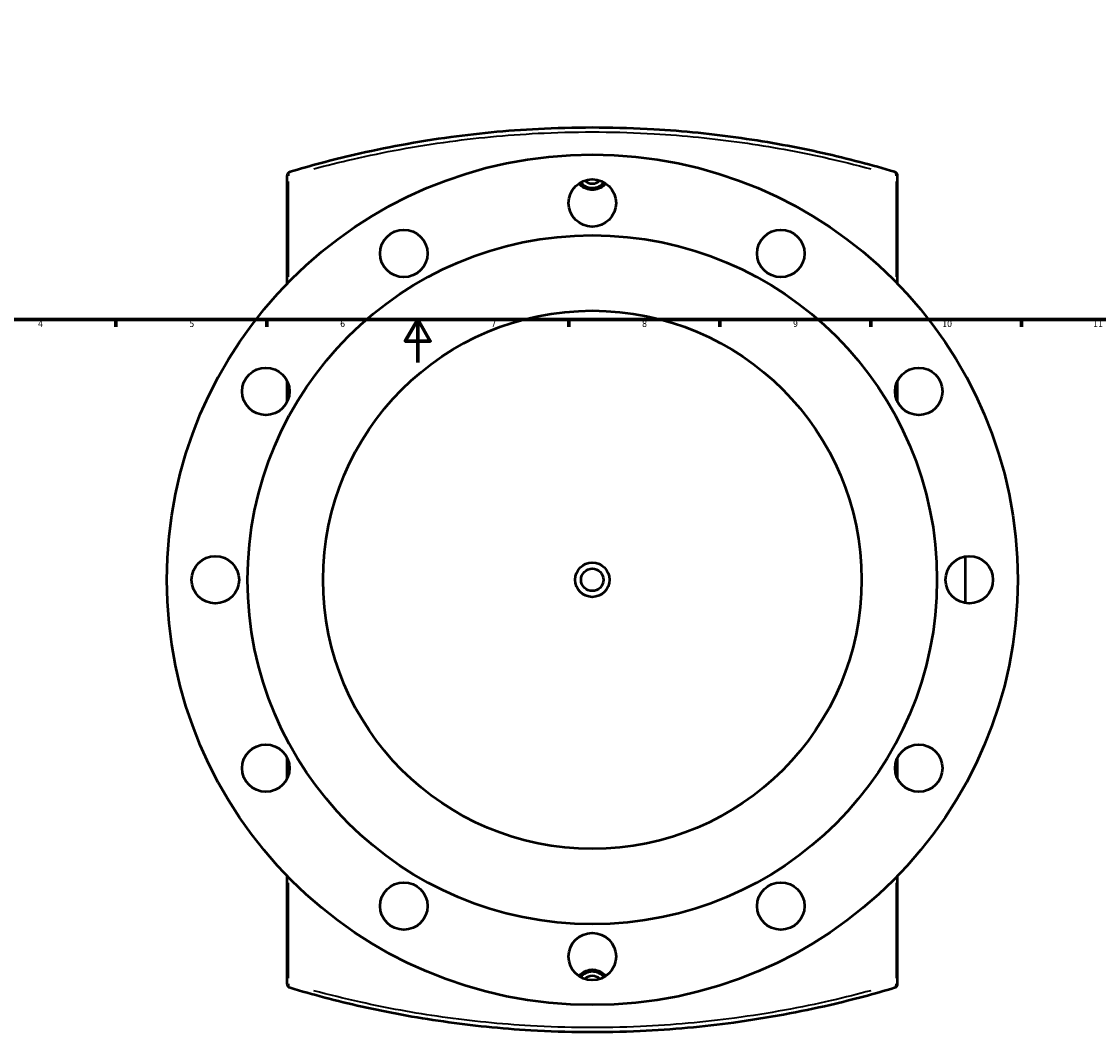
# Model space of a CAD drawing. Header units: millimetres. Extents: x -263 to 1411, y -311 to 1273.
# Tile 3 of 8: x 237 to 736, y -311 to 158. Entities that reach past the tile are written whole.
import ezdxf

# ---------------------------------------------------------------- set-up
doc = ezdxf.new("R2010")
doc.units = ezdxf.units.MM
for name, color, linetype, lineweight in [('Border (ANSI)', 7, 'Continuous', 70), ('Dimension (ANSI)', 7, 'Continuous', 25), ('Visible (ANSI)', 7, 'Continuous', 50), ('Visible Narrow (ANSI)', 7, 'Continuous', 35)]:
    doc.layers.add(name, color=color, linetype=linetype, lineweight=lineweight)
doc.styles.add('Note Text (ANSI)', font='tahoma.ttf')
doc.dimstyles.new('Default - mm (ANSI)', dxfattribs={"dimtxt": 3.048, "dimasz": 2.5, "dimexe": 3.175, "dimexo": 1.6002, "dimgap": 0.8, "dimtad": 0, "dimtoh": 1, "dimrnd": 1e-08, "dimzin": 4, "dimdsep": 46, "dimtxsty": 'Note Text (ANSI)', "dimcen": 0.09, "dimdle": 10, "dimclrd": 256, "dimclre": 256, "dimclrt": 256, "dimadec": 1, "dimazin": 1, "dimtfac": 1, "dimtofl": 0, "dimtmove": 0, "dimatfit": 3, "dimfxl": 1, "dimtolj": 1, "dimtzin": 4, "dimlwd": -1, "dimlwe": -1, "dimarcsym": 0})

# ---------------------------------------------------------------- blocks, each defined once
blk = doc.blocks.new('Borders Default Border')
at = {"layer": 'Border (ANSI)'}
for p, q in [((280.33, 20), (280.33, 16.55)), ((350.42, 20), (350.42, 16.55)), ((490.58, 20), (490.58, 16.55)), ((560.67, 20), (560.67, 16.55)), ((630.75, 20), (630.75, 16.55)), ((700.83, 20), (700.83, 16.55))]:
    blk.add_line(p, q, dxfattribs=at)
at = {"layer": 'Border (ANSI)', "flags": 128}
for points in [[(20, 20), (20, 574), (821, 574), (821, 20), (20, 20)], [(420.5, 0), (420.5, 20), (414.73, 10), (426.27, 10), (420.5, 20)]]:
    blk.add_lwpolyline(points, dxfattribs=at)
at = {"layer": 'Border (ANSI)', "attachment_point": 7, "style": 'Note Text (ANSI)'}
for s, insert, char_height in [('4', (244.23, 16.55), 3.05), ('5', (314.48, 16.49), 3.05), ('6', (384.49, 16.49), 3.05), ('7', (454.6, 16.55), 3.05), ('8', (524.63, 16.48), 3.05), ('9', (594.7, 16.49), 3.05), ('10', (663.96, 16.49), 3.048), ('11', (734.04, 16.55), 3.048)]:
    blk.add_mtext(s, dxfattribs=dict(at, insert=insert, char_height=char_height))
blk = doc.blocks.new('*D6')
at = {"layer": 'Defpoints', "color": 0, "transparency": 16777216}
for p in [(455.76, 301.49), (547.3, -87.91)]:
    blk.add_point(p, dxfattribs=at)
at = {"layer": 'Dimension (ANSI)', "transparency": 16777216}
for p, q in [((478.54, 204.59), (456.34, 299.05)), ((475.32, 204.59), (478.54, 204.59))]:
    blk.add_line(p, q, dxfattribs=at)
blk.add_solid([(456.74, 299.15), (455.93, 298.96), (455.76, 301.49)], dxfattribs=at)
at = {"layer": 'Dimension (ANSI)', "transparency": 16777216, "insert": (458.84, 206.23), "char_height": 3.048, "attachment_point": 1, "style": 'Note Text (ANSI)'}
blk.add_mtext('\\A1;∅400.00', dxfattribs=at)

msp = doc.modelspace()

# ---------------------------------------------------------------- linework, layer by layer
at = {"layer": 'Visible (ANSI)'}
for p, q in [((359.781, 86.636), (359.781, 36.647)), ((643.281, 36.647), (643.281, 86.636)), ((359.781, -8.39), (359.781, -18.365)), ((643.281, -18.365), (643.281, -8.39)), ((674.781, -111.738), (674.781, -90.018)), ((359.781, -183.39), (359.781, -193.365)), ((643.281, -193.365), (643.281, -183.39)), ((359.781, -238.403), (359.781, -288.392)), ((643.281, -288.392), (643.281, -238.403))]:
    msp.add_line(p, q, dxfattribs=at)
for centre, radius in [((501.531, -100.878), 197.5), ((501.531, 74.122), 11), ((414.031, 50.677), 11), ((589.031, 50.677), 11), ((501.531, -100.878), 160), ((501.531, -100.878), 125), ((349.977, -13.378), 11), ((653.086, -13.378), 11), ((326.531, -100.878), 11), ((676.531, -100.878), 11), ((501.531, -100.878), 8), ((501.531, -100.878), 5.2), ((349.977, -188.378), 11), ((653.086, -188.378), 11), ((414.031, -252.432), 11), ((589.031, -252.432), 11), ((501.531, -275.878), 11)]:
    msp.add_circle(centre, radius, dxfattribs=at)
for centre, radius, start, end in [((361.781, 86.636), 2, 106.67941, 180), ((641.281, 86.636), 2, 0, 73.32059), ((501.531, 88.122), 7, 219.24613, 320.75387), ((501.531, 88.122), 5, 225.58469, 314.41531), ((501.531, -289.878), 7, 39.24613, 140.75387), ((501.531, -289.878), 5, 45.58469, 134.41531), ((361.781, -288.392), 2, 180, 253.32059), ((641.281, -288.392), 2, 286.67941, 0)]:
    msp.add_arc(centre, radius, start, end, dxfattribs=at)
for points, knots in [([(641.855, 88.552), (631.531, 91.645), (620.327, 94.627), (596.471, 99.971), (583.82, 102.33), (557.547, 106.084), (543.924, 107.478), (513.286, 109.27), (496.171, 109.384), (464.488, 107.942), (449.869, 106.592), (420.111, 102.555), (405.108, 99.734), (380.527, 94.037), (370.51, 91.339), (361.207, 88.552)], [0, 0, 0, 0, 4.1904176, 4.1904176, 8.3808303, 8.3808303, 12.5610602, 12.5610602, 17.6328923, 17.6328923, 22.0882344, 22.0882344, 27.0534445, 27.0534445, 30.8292576, 30.8292576, 30.8292576, 30.8292576]), ([(507.75, 83.196), (507.558, 82.953), (507.355, 82.725), (506.438, 81.811), (505.545, 81.201), (503.59, 80.393), (502.527, 80.195), (500.535, 80.195), (499.473, 80.393), (497.517, 81.201), (496.625, 81.811), (495.708, 82.725), (495.504, 82.953), (495.312, 83.196)], [2.8992048, 2.8992048, 2.8992048, 2.8992048, 2.9889576, 2.9889576, 3.2877872, 3.2877872, 3.5866168, 3.5866168, 3.8854465, 3.8854465, 4.1842761, 4.1842761, 4.2740289, 4.2740289, 4.2740289, 4.2740289]), ([(495.312, -284.951), (495.504, -284.709), (495.708, -284.481), (496.625, -283.566), (497.517, -282.957), (499.473, -282.149), (500.535, -281.95), (502.527, -281.95), (503.59, -282.149), (505.545, -282.957), (506.438, -283.566), (507.355, -284.481), (507.558, -284.709), (507.75, -284.951)], [2.8992048, 2.8992048, 2.8992048, 2.8992048, 2.9889576, 2.9889576, 3.2877872, 3.2877872, 3.5866168, 3.5866168, 3.8854465, 3.8854465, 4.1842761, 4.1842761, 4.2740289, 4.2740289, 4.2740289, 4.2740289]), ([(361.207, -290.307), (371.531, -293.401), (382.735, -296.383), (406.592, -301.727), (419.243, -304.086), (445.516, -307.839), (459.139, -309.234), (489.777, -311.026), (506.892, -311.14), (538.575, -309.698), (553.194, -308.348), (582.952, -304.31), (597.956, -301.489), (622.536, -295.792), (632.553, -293.094), (641.855, -290.307)], [0, 0, 0, 0, 4.1904538, 4.1904538, 8.3809026, 8.3809026, 12.5610823, 12.5610823, 17.6329627, 17.6329627, 22.088265, 22.088265, 27.0535961, 27.0535961, 30.8292576, 30.8292576, 30.8292576, 30.8292576])]:
    msp.add_open_spline(points, degree=3, knots=knots, dxfattribs=at)
at = {"layer": 'Visible Narrow (ANSI)'}
for p, q in [((360.406, 86.636), (359.783, 86.636)), ((643.279, 86.636), (642.657, 86.636)), ((360.469, 39.817), (360.469, 84.172)), ((642.593, 84.172), (642.593, 39.817)), ((360.469, -16.351), (360.469, -10.405)), ((642.593, -10.405), (642.593, -16.351)), ((674.389, -91.167), (674.389, -110.588)), ((360.469, -191.351), (360.469, -185.405)), ((642.593, -185.405), (642.593, -191.351)), ((360.469, -285.927), (360.469, -241.573)), ((642.593, -241.573), (642.593, -285.927)), ((359.783, -288.392), (360.406, -288.392)), ((642.657, -288.392), (643.279, -288.392))]:
    msp.add_line(p, q, dxfattribs=at)
for centre, major_axis, start_param, end_param in [((361.781, 86.636), (-0.574, 1.916), 0.0690676, 1.3122853), ((641.281, 86.636), (0.574, 1.916), 4.9709, 6.2141177), ((361.781, -288.392), (-0.574, -1.916), 4.9709, 6.2141177), ((641.281, -288.392), (0.574, -1.916), 0.0690676, 1.3122853)]:
    msp.add_ellipse(centre, major_axis=major_axis, ratio=0.6399474, start_param=start_param, end_param=end_param, dxfattribs=at)
for points, knots in [([(372.274, 89.981), (378.143, 91.566), (384.248, 93.099), (404.601, 97.772), (419.683, 100.582), (449.597, 104.603), (464.293, 105.947), (496.142, 107.383), (513.348, 107.27), (544.147, 105.485), (557.841, 104.096), (584.253, 100.358), (596.971, 98.009), (616.542, 93.666), (623.831, 91.86), (630.789, 89.981)], [-29.2877947, -29.2877947, -29.2877947, -29.2877947, -27.0534445, -27.0534445, -22.0882344, -22.0882344, -17.6328923, -17.6328923, -12.5610602, -12.5610602, -8.3808303, -8.3808303, -4.1904176, -4.1904176, -1.5414629, -1.5414629, -1.5414629, -1.5414629]), ([(630.789, -291.737), (624.919, -293.322), (618.815, -294.854), (598.463, -299.527), (583.38, -302.337), (553.466, -306.358), (538.77, -307.703), (506.921, -309.139), (489.715, -309.025), (458.916, -307.24), (445.222, -305.851), (418.81, -302.114), (406.092, -299.764), (386.521, -295.421), (379.232, -293.615), (372.273, -291.736)], [-29.2877947, -29.2877947, -29.2877947, -29.2877947, -27.0535961, -27.0535961, -22.088265, -22.088265, -17.6329627, -17.6329627, -12.5610823, -12.5610823, -8.3809026, -8.3809026, -4.1904538, -4.1904538, -1.5414629, -1.5414629, -1.5414629, -1.5414629])]:
    msp.add_open_spline(points, degree=3, knots=knots, dxfattribs=at)

# ---------------------------------------------------------------- block references
msp.add_blockref('Borders Default Border', (0, 0))

# ---------------------------------------------------------------- dimensions: what is measured, and where the dimension line sits
at = {"layer": 'Dimension (ANSI)'}
dim = msp.add_diameter_dim_2p(p1=(547.299, -87.906), p2=(455.763, 301.486), dimstyle='Default - mm (ANSI)', override={"dimtih": 1, "dimdec": 2, "dimlfac": 0.999983, "dimtp": 0, "dimtm": 0, "dimtdec": 2}, dxfattribs=at)
dim.commit()
dim.dimension.update_dxf_attribs({"geometry": '*D6', "text_midpoint": (466.681, 204.585), "dimtype": 163})

doc.saveas('drawing.dxf')
